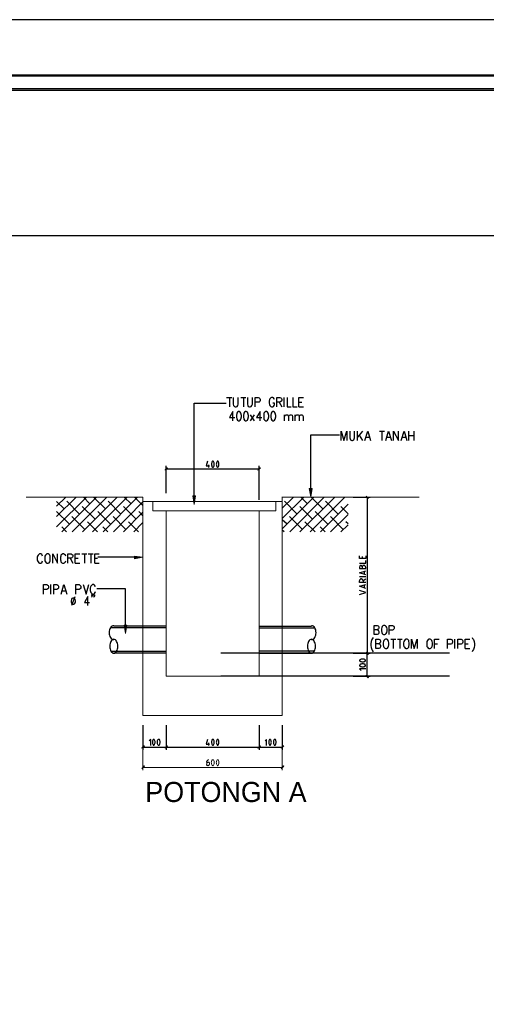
# Model space of a CAD drawing. Header units: millimetres. Extents: x 0 to 420, y 0 to 297.
# Tile 44 of 49: x 152 to 219, y 156 to 297. Entities that reach past the tile are written whole.
import ezdxf

# ---------------------------------------------------------------- set-up
doc = ezdxf.new("R2010")
doc.units = ezdxf.units.MM
for name, color, linetype in [('FILL_000000', 7, 'Continuous'), ('LINE_000000', 7, 'Continuous'), ('TEXT', 7, 'Continuous')]:
    doc.layers.add(name, color=color, linetype=linetype)

msp = doc.modelspace()

# ---------------------------------------------------------------- hatches: boundary and pattern name
at = {"layer": 'FILL_000000'}
h = msp.add_hatch(color=7, dxfattribs=at)
h.dxf.hatch_style = 1
h.paths.add_polyline_path([(412.28, 289.05), (17.65, 288.84), (17.4, 289.05), (412.28, 289.05)])
h = msp.add_hatch(color=7, dxfattribs=at)
h.dxf.hatch_style = 1
h.paths.add_polyline_path([(412.07, 288.84), (412.28, 289.05), (17.65, 288.84), (412.07, 288.84)])
h = msp.add_hatch(color=7, dxfattribs=at)
h.dxf.hatch_style = 1
h.paths.add_polyline_path([(363.18, 287.06), (19.64, 286.81), (19.43, 287.06), (363.18, 287.06)])
h = msp.add_hatch(color=7, dxfattribs=at)
h.dxf.hatch_style = 1
h.paths.add_polyline_path([(363.18, 286.81), (363.18, 287.06), (19.64, 286.81), (363.18, 286.81)])
h = msp.add_hatch(color=7, dxfattribs=at)
h.dxf.hatch_style = 1
h.paths.add_polyline_path([(173.23, 232.79), (173.19, 232.83), (172.89, 232.49), (173.23, 232.79)])
h = msp.add_hatch(color=7, dxfattribs=at)
h.dxf.hatch_style = 1
h.paths.add_polyline_path([(173.19, 232.83), (172.89, 232.49), (172.89, 232.54), (173.19, 232.83)])
h = msp.add_hatch(color=7, dxfattribs=at)
h.dxf.hatch_style = 1
h.paths.add_polyline_path([(186.14, 232.54), (186.18, 232.49), (186.48, 232.83), (186.14, 232.54)])
h = msp.add_hatch(color=7, dxfattribs=at)
h.dxf.hatch_style = 1
h.paths.add_polyline_path([(186.18, 232.49), (186.48, 232.83), (186.52, 232.79), (186.18, 232.49)])
h = msp.add_hatch(color=7, dxfattribs=at)
h.dxf.hatch_style = 1
h.paths.add_polyline_path([(193.93, 229.87), (193.51, 229.87), (193.72, 228.64), (193.93, 229.87)])
h = msp.add_hatch(color=7, dxfattribs=at)
h.dxf.hatch_style = 1
h.paths.add_polyline_path([(177.21, 228.81), (176.83, 228.81), (177.04, 227.58), (177.21, 228.81)])
h = msp.add_hatch(color=7, dxfattribs=at)
h.dxf.hatch_style = 1
h.paths.add_polyline_path([(201.93, 228.43), (201.97, 228.47), (201.63, 228.77), (201.93, 228.43)])
h = msp.add_hatch(color=7, dxfattribs=at)
h.dxf.hatch_style = 1
h.paths.add_polyline_path([(201.97, 228.47), (201.63, 228.77), (201.97, 228.47)])
h = msp.add_hatch(color=7, dxfattribs=at)
h.dxf.hatch_style = 1
h.paths.add_polyline_path([(168.49, 219.79), (168.49, 220.18), (169.71, 220.01), (168.49, 219.79)])
h = msp.add_hatch(color=7, dxfattribs=at)
h.dxf.hatch_style = 1
h.paths.add_polyline_path([(167.01, 210.31), (167.39, 210.31), (167.22, 209.13), (167.01, 210.31)])
h = msp.add_hatch(color=7, dxfattribs=at)
h.dxf.hatch_style = 1
h.paths.add_polyline_path([(201.97, 206.16), (201.63, 206.42), (201.63, 206.46), (201.97, 206.16)])
h = msp.add_hatch(color=7, dxfattribs=at)
h.dxf.hatch_style = 1
h.paths.add_polyline_path([(201.63, 206.46), (201.63, 206.42), (201.97, 206.16), (201.63, 206.46)])
h = msp.add_hatch(color=7, dxfattribs=at)
h.dxf.hatch_style = 1
h.paths.add_polyline_path([(201.93, 206.12), (201.97, 206.16), (201.63, 206.42), (201.93, 206.12)])
h = msp.add_hatch(color=7, dxfattribs=at)
h.dxf.hatch_style = 1
h.paths.add_polyline_path([(201.63, 206.42), (201.97, 206.16), (201.93, 206.12), (201.63, 206.42)])
h = msp.add_hatch(color=7, dxfattribs=at)
h.dxf.hatch_style = 1
h.paths.add_polyline_path([(201.63, 203.16), (201.63, 203.12), (201.97, 202.82), (201.63, 203.16)])
h = msp.add_hatch(color=7, dxfattribs=at)
h.dxf.hatch_style = 1
h.paths.add_polyline_path([(201.63, 203.12), (201.97, 202.82), (201.93, 202.78), (201.63, 203.12)])
h = msp.add_hatch(color=7, dxfattribs=at)
h.dxf.hatch_style = 1
h.paths.add_polyline_path([(169.88, 193.04), (169.59, 192.7), (169.55, 192.74), (169.88, 193.04)])
h = msp.add_hatch(color=7, dxfattribs=at)
h.dxf.hatch_style = 1
h.paths.add_polyline_path([(169.93, 193.04), (169.88, 193.04), (169.59, 192.7), (169.93, 193.04)])
h = msp.add_hatch(color=7, dxfattribs=at)
h.dxf.hatch_style = 1
h.paths.add_polyline_path([(172.89, 192.74), (172.93, 192.7), (173.19, 193.04), (172.89, 192.74)])
h = msp.add_hatch(color=7, dxfattribs=at)
h.dxf.hatch_style = 1
h.paths.add_polyline_path([(173.19, 193.04), (172.93, 192.7), (172.89, 192.74), (173.19, 193.04)])
h = msp.add_hatch(color=7, dxfattribs=at)
h.dxf.hatch_style = 1
h.paths.add_polyline_path([(172.93, 192.7), (173.19, 193.04), (173.23, 193.04), (172.93, 192.7)])
h = msp.add_hatch(color=7, dxfattribs=at)
h.dxf.hatch_style = 1
h.paths.add_polyline_path([(173.23, 193.04), (173.19, 193.04), (172.93, 192.7), (173.23, 193.04)])
h = msp.add_hatch(color=7, dxfattribs=at)
h.dxf.hatch_style = 1
h.paths.add_polyline_path([(186.14, 192.74), (186.18, 192.7), (186.48, 193.04), (186.14, 192.74)])
h = msp.add_hatch(color=7, dxfattribs=at)
h.dxf.hatch_style = 1
h.paths.add_polyline_path([(186.48, 193.04), (186.18, 192.7), (186.14, 192.74), (186.48, 193.04)])
h = msp.add_hatch(color=7, dxfattribs=at)
h.dxf.hatch_style = 1
h.paths.add_polyline_path([(186.18, 192.7), (186.48, 193.04), (186.52, 193.04), (186.18, 192.7)])
h = msp.add_hatch(color=7, dxfattribs=at)
h.dxf.hatch_style = 1
h.paths.add_polyline_path([(186.52, 193.04), (186.48, 193.04), (186.18, 192.7), (186.52, 193.04)])
h = msp.add_hatch(color=7, dxfattribs=at)
h.dxf.hatch_style = 1
h.paths.add_polyline_path([(189.48, 192.74), (189.53, 192.7), (189.82, 193.04), (189.48, 192.74)])
h = msp.add_hatch(color=7, dxfattribs=at)
h.dxf.hatch_style = 1
h.paths.add_polyline_path([(189.53, 192.7), (189.82, 193.04), (189.87, 193.04), (189.53, 192.7)])
h = msp.add_hatch(color=7, dxfattribs=at)
h.dxf.hatch_style = 1
h.paths.add_polyline_path([(169.88, 190.16), (169.59, 189.78), (169.55, 189.82), (169.88, 190.16)])
h = msp.add_hatch(color=7, dxfattribs=at)
h.dxf.hatch_style = 1
h.paths.add_polyline_path([(169.93, 190.12), (169.88, 190.16), (169.59, 189.78), (169.93, 190.12)])
h = msp.add_hatch(color=7, dxfattribs=at)
h.dxf.hatch_style = 1
h.paths.add_polyline_path([(189.48, 189.82), (189.53, 189.78), (189.82, 190.16), (189.48, 189.82)])
h = msp.add_hatch(color=7, dxfattribs=at)
h.dxf.hatch_style = 1
h.paths.add_polyline_path([(189.53, 189.78), (189.82, 190.16), (189.87, 190.12), (189.53, 189.78)])

# ---------------------------------------------------------------- linework, layer by layer
at = {"layer": 'LINE_000000', "lineweight": 25}
for p, q in [((181.69, 242.87), (182.41, 242.87)), ((182.08, 242.87), (182.08, 241.55)), ((183.73, 242.87), (184.45, 242.87)), ((184.11, 242.87), (184.11, 241.55)), ((189.91, 241.55), (189.91, 242.87)), ((189.19, 242.23), (189.57, 241.55)), ((192.02, 242.23), (192.45, 242.23)), ((192.02, 241.55), (192.7, 241.55)), ((185.12, 239.52), (185.67, 240.41)), ((185.67, 239.52), (185.12, 240.41)), ((189.95, 239.52), (189.95, 240.41)), ((191.47, 239.52), (191.47, 240.41)), ((200.41, 236.73), (200.41, 238.04)), ((201.13, 238.04), (200.41, 237.19)), ((200.66, 237.49), (201.13, 236.73)), ((201.63, 237.19), (202.14, 237.19)), ((203.54, 238.04), (204.26, 238.04)), ((203.88, 238.04), (203.88, 236.73)), ((204.6, 237.19), (205.11, 237.19)), ((206.84, 237.19), (207.35, 237.19)), ((207.77, 236.73), (207.77, 238.04)), ((207.77, 237.45), (208.49, 237.45)), ((208.49, 238.04), (208.49, 236.73)), ((173.06, 229.19), (173.06, 233.09)), ((173.06, 232.66), (186.35, 232.66)), ((179.11, 233.26), (179.11, 232.88)), ((186.35, 228.22), (186.35, 233.09)), ((157.35, 227.33), (158.67, 228.6)), ((157.35, 225.85), (160.15, 228.6)), ((157.35, 224.37), (161.63, 228.6)), ((158.12, 223.65), (163.07, 228.6)), ((159.6, 223.65), (164.55, 228.6)), ((161.08, 223.65), (166.03, 228.6)), ((162.14, 227.67), (161.21, 228.6)), ((162.52, 223.65), (167.47, 228.6)), ((164.34, 226.95), (162.64, 228.6)), ((164, 223.65), (168.95, 228.6)), ((168.02, 227.67), (167.05, 228.6)), ((169.67, 227.46), (168.53, 228.6)), ((189.65, 227.03), (191.26, 228.6)), ((189.65, 225.55), (192.74, 228.6)), ((189.65, 224.07), (194.18, 228.6)), ((190.71, 223.65), (195.66, 228.6)), ((192.15, 223.65), (197.15, 228.6)), ((193.25, 227.67), (192.32, 228.6)), ((193.63, 223.65), (198.59, 228.6)), ((195.45, 226.95), (193.76, 228.6)), ((199.77, 228.6), (202.23, 228.6)), ((201.8, 228.6), (201.8, 206.29)), ((158.45, 226.95), (157.35, 228.01)), ((160.66, 226.19), (158.83, 228.05)), ((162.86, 225.47), (161.04, 227.29)), ((166.54, 226.19), (164.72, 228.05)), ((165.48, 223.65), (169.67, 227.88)), ((168.74, 225.47), (166.92, 227.29)), ((191.77, 226.19), (189.95, 228.05)), ((193.97, 225.47), (192.15, 227.29)), ((195.11, 223.65), (199.05, 227.63)), ((197.65, 226.19), (195.83, 228.05)), ((199.05, 226.23), (198.04, 227.29)), ((159.22, 224.75), (157.35, 226.57)), ((161.42, 223.99), (159.55, 225.85)), ((165.06, 224.75), (163.24, 226.57)), ((167.26, 223.99), (165.44, 225.85)), ((166.92, 223.65), (169.67, 226.4)), ((169.67, 225.98), (169.12, 226.57)), ((190.33, 224.75), (189.65, 225.38)), ((192.53, 223.99), (190.67, 225.85)), ((196.17, 224.75), (194.35, 226.57)), ((196.55, 223.65), (199.05, 226.14)), ((198.37, 223.99), (196.55, 225.85)), ((158.79, 223.65), (158.12, 224.37)), ((163.2, 223.65), (161.76, 225.09)), ((164.68, 223.65), (163.96, 224.37)), ((169.08, 223.65), (167.64, 225.09)), ((168.4, 223.65), (169.67, 224.96)), ((194.35, 223.65), (192.87, 225.09)), ((195.79, 223.65), (195.07, 224.37)), ((198.04, 223.65), (199.05, 224.66)), ((199.05, 224.79), (198.76, 225.09)), ((189.91, 223.65), (189.65, 223.9)), ((159.3, 219.88), (159.68, 219.16)), ((160.02, 219.88), (160.44, 219.88)), ((160.99, 220.51), (161.71, 220.51)), ((161.33, 220.51), (161.33, 219.16)), ((161.88, 220.51), (162.6, 220.51)), ((162.26, 220.51), (162.26, 219.16)), ((162.81, 219.88), (163.2, 219.88)), ((168.49, 220.01), (163.28, 220.01)), ((201.08, 220.13), (201.08, 219.84)), ((160.02, 219.16), (160.7, 219.16)), ((162.81, 219.16), (163.45, 219.16)), ((201.08, 218.61), (201.08, 218.4)), ((201.59, 218.4), (201.59, 218.61)), ((201.59, 217.21), (200.7, 217.21)), ((201.34, 218.02), (201.34, 217.59)), ((156.55, 214.76), (156.55, 216.11)), ((201.21, 216.7), (201.59, 216.92)), ((201.21, 216.66), (201.21, 216.41)), ((201.34, 216.03), (201.34, 215.65)), ((158.16, 215.22), (158.67, 215.22)), ((159.98, 214.38), (159.51, 213.11)), ((173.06, 209.93), (165.1, 209.93)), ((173.06, 210.18), (165.57, 210.18)), ((186.35, 210.18), (193.84, 210.18)), ((186.35, 209.93), (194.27, 209.93)), ((205.19, 208.28), (205.91, 208.28)), ((205.53, 208.28), (205.53, 206.97)), ((206.12, 208.28), (206.8, 208.28)), ((206.46, 208.28), (206.46, 206.97)), ((211.41, 207.64), (211.84, 207.64)), ((214.33, 206.97), (214.33, 208.28)), ((215.82, 207.64), (216.24, 207.64)), ((165.18, 206.59), (173.06, 206.59)), ((173.06, 206.29), (165.57, 206.29)), ((213.57, 206.29), (180.85, 206.29)), ((194.23, 206.59), (186.35, 206.59)), ((186.35, 206.29), (193.84, 206.29)), ((199.77, 206.29), (202.23, 206.29)), ((199.77, 206.29), (202.23, 206.29)), ((201.8, 202.99), (201.8, 206.29)), ((215.82, 206.97), (216.49, 206.97)), ((213.57, 202.99), (180.85, 202.99)), ((199.77, 202.99), (202.23, 202.99)), ((169.71, 196), (169.71, 192.49)), ((173.06, 196), (173.06, 192.49)), ((173.06, 196), (173.06, 192.49)), ((186.35, 196), (186.35, 192.49)), ((186.35, 196), (186.35, 192.49)), ((189.65, 196), (189.65, 192.49)), ((179.11, 193.46), (179.11, 193.08)), ((169.71, 192.87), (173.06, 192.87)), ((173.06, 192.87), (186.35, 192.87)), ((186.35, 192.87), (189.65, 192.87))]:
    msp.add_line(p, q, dxfattribs=at)
at = {"layer": 'LINE_000000', "lineweight": 13}
for p, q in [((152.99, 228.6), (169.71, 228.6)), ((189.65, 228.64), (189.65, 197.36)), ((189.65, 228.6), (209.21, 228.6)), ((189.65, 228.01), (169.71, 228.01)), ((173.06, 226.65), (173.06, 202.99)), ((186.35, 226.65), (186.35, 202.99)), ((173.06, 203.96), (173.06, 203.96)), ((173.06, 202.99), (186.35, 202.99)), ((186.35, 203.96), (186.35, 203.96)), ((169.71, 195.58), (169.71, 189.57)), ((189.65, 195.58), (189.65, 189.57)), ((178.86, 190.67), (178.86, 190.37)), ((179.03, 190.67), (178.86, 190.67)), ((179.24, 190.37), (179.24, 190.46)), ((169.71, 189.95), (189.65, 189.95))]:
    msp.add_line(p, q, dxfattribs=at)
at = {"layer": 'LINE_000000', "lineweight": 25}
for points in [[(0.21, 0), (0.21, 296.93), (420.16, 296.93), (420.16, 0), (0.21, 0)], [(52.41, 266.02), (52.41, 36.03), (335.58, 36.03), (335.58, 266.02), (52.41, 266.02)], [(52.41, 266.02), (52.41, 36.03), (335.58, 36.03), (335.58, 266.02), (52.41, 266.02)], [(183.39, 240.88), (183.22, 240.79), (183.13, 240.62), (183.09, 240.28), (183.09, 240.11), (183.13, 239.78), (183.22, 239.61), (183.39, 239.52), (183.47, 239.52), (183.64, 239.61), (183.73, 239.78), (183.81, 240.11), (183.81, 240.28), (183.73, 240.62), (183.64, 240.79), (183.47, 240.88), (183.39, 240.88)], [(184.4, 240.88), (184.23, 240.79), (184.15, 240.62), (184.11, 240.28), (184.11, 240.11), (184.15, 239.78), (184.23, 239.61), (184.4, 239.52), (184.49, 239.52), (184.66, 239.61), (184.74, 239.78), (184.83, 240.11), (184.83, 240.28), (184.74, 240.62), (184.66, 240.79), (184.49, 240.88), (184.4, 240.88)], [(187.28, 240.88), (187.16, 240.79), (187.03, 240.62), (186.99, 240.28), (186.99, 240.11), (187.03, 239.78), (187.16, 239.61), (187.28, 239.52), (187.41, 239.52), (187.54, 239.61), (187.62, 239.78), (187.71, 240.11), (187.71, 240.28), (187.62, 240.62), (187.54, 240.79), (187.41, 240.88), (187.28, 240.88)], [(188.3, 240.88), (188.13, 240.79), (188.04, 240.62), (188, 240.28), (188, 240.11), (188.04, 239.78), (188.13, 239.61), (188.3, 239.52), (188.38, 239.52), (188.55, 239.61), (188.64, 239.78), (188.72, 240.11), (188.72, 240.28), (188.64, 240.62), (188.55, 240.79), (188.38, 240.88), (188.3, 240.88)], [(155.96, 220.51), (155.87, 220.43), (155.79, 220.3), (155.7, 220.18), (155.66, 220.01), (155.66, 219.67), (155.7, 219.5), (155.79, 219.37), (155.87, 219.24), (155.96, 219.16), (156.17, 219.16), (156.29, 219.24), (156.38, 219.37), (156.42, 219.5), (156.46, 219.67), (156.46, 220.01), (156.42, 220.18), (156.38, 220.3), (156.29, 220.43), (156.17, 220.51), (155.96, 220.51)], [(159.68, 214.16), (159.55, 214.12), (159.47, 213.99), (159.43, 213.78), (159.43, 213.66), (159.47, 213.49), (159.55, 213.36), (159.68, 213.32), (159.81, 213.32), (159.94, 213.36), (160.02, 213.49), (160.06, 213.66), (160.06, 213.78), (160.02, 213.99), (159.94, 214.12), (159.81, 214.16), (159.68, 214.16)], [(204.13, 210.27), (204.05, 210.23), (203.92, 210.1), (203.88, 209.97), (203.83, 209.76), (203.83, 209.47), (203.88, 209.25), (203.92, 209.13), (204.05, 209), (204.13, 208.96), (204.34, 208.96), (204.43, 209), (204.51, 209.13), (204.6, 209.25), (204.64, 209.47), (204.64, 209.76), (204.6, 209.97), (204.51, 210.1), (204.43, 210.23), (204.34, 210.27), (204.13, 210.27)], [(165.54, 208.28), (165.43, 208.26), (165.32, 208.2), (165.22, 208.11), (165.14, 207.99), (165.07, 207.84), (165.02, 207.67), (164.98, 207.49), (164.97, 207.29), (164.98, 207.08), (165.02, 206.9), (165.07, 206.73), (165.14, 206.58), (165.22, 206.46), (165.32, 206.37), (165.43, 206.31), (165.54, 206.29), (165.66, 206.31), (165.77, 206.37), (165.86, 206.46), (165.95, 206.58), (166.02, 206.73), (166.07, 206.9), (166.1, 207.08), (166.12, 207.29), (166.1, 207.49), (166.07, 207.67), (166.02, 207.84), (165.95, 207.99), (165.86, 208.11), (165.77, 208.2), (165.66, 208.26), (165.54, 208.28)], [(193.82, 208.28), (193.71, 208.26), (193.6, 208.2), (193.5, 208.11), (193.42, 207.99), (193.35, 207.84), (193.3, 207.67), (193.26, 207.49), (193.25, 207.29), (193.26, 207.08), (193.3, 206.9), (193.35, 206.73), (193.42, 206.58), (193.5, 206.46), (193.6, 206.37), (193.71, 206.31), (193.82, 206.29), (193.94, 206.31), (194.05, 206.37), (194.14, 206.46), (194.23, 206.58), (194.3, 206.73), (194.35, 206.9), (194.38, 207.08), (194.39, 207.29), (194.38, 207.49), (194.35, 207.67), (194.3, 207.84), (194.23, 207.99), (194.14, 208.11), (194.05, 208.2), (193.94, 208.26), (193.82, 208.28)], [(204.39, 208.28), (204.3, 208.24), (204.17, 208.11), (204.13, 207.98), (204.09, 207.77), (204.09, 207.48), (204.13, 207.26), (204.17, 207.14), (204.3, 207.01), (204.39, 206.97), (204.6, 206.97), (204.68, 207.01), (204.81, 207.14), (204.85, 207.26), (204.89, 207.48), (204.89, 207.77), (204.85, 207.98), (204.81, 208.11), (204.68, 208.24), (204.6, 208.28), (204.39, 208.28)], [(207.31, 208.28), (207.22, 208.24), (207.14, 208.11), (207.05, 207.98), (207.01, 207.77), (207.01, 207.48), (207.05, 207.26), (207.14, 207.14), (207.22, 207.01), (207.31, 206.97), (207.52, 206.97), (207.6, 207.01), (207.73, 207.14), (207.77, 207.26), (207.81, 207.48), (207.81, 207.77), (207.77, 207.98), (207.73, 208.11), (207.6, 208.24), (207.52, 208.28), (207.31, 208.28)], [(210.61, 208.28), (210.52, 208.24), (210.4, 208.11), (210.35, 207.98), (210.31, 207.77), (210.31, 207.48), (210.35, 207.26), (210.4, 207.14), (210.52, 207.01), (210.61, 206.97), (210.82, 206.97), (210.9, 207.01), (211.03, 207.14), (211.07, 207.26), (211.12, 207.48), (211.12, 207.77), (211.07, 207.98), (211.03, 208.11), (210.9, 208.24), (210.82, 208.28), (210.61, 208.28)]]:
    msp.add_lwpolyline(points, close=True, dxfattribs=at)
at = {"layer": 'LINE_000000', "lineweight": 0}
for points in [[(412.28, 289.05), (17.65, 288.84), (17.4, 289.05), (412.28, 289.05)], [(412.07, 288.84), (412.28, 289.05), (17.65, 288.84), (412.07, 288.84)], [(363.18, 287.06), (19.64, 286.81), (19.43, 287.06), (363.18, 287.06)], [(363.18, 286.81), (363.18, 287.06), (19.64, 286.81), (363.18, 286.81)], [(173.23, 232.79), (173.19, 232.83), (172.89, 232.49), (173.23, 232.79)], [(173.19, 232.83), (172.89, 232.49), (172.89, 232.54), (173.19, 232.83)], [(186.14, 232.54), (186.18, 232.49), (186.48, 232.83), (186.14, 232.54)], [(186.18, 232.49), (186.48, 232.83), (186.52, 232.79), (186.18, 232.49)], [(193.93, 229.87), (193.51, 229.87), (193.72, 228.64), (193.93, 229.87)], [(177.21, 228.81), (176.83, 228.81), (177.04, 227.58), (177.21, 228.81)], [(201.93, 228.43), (201.97, 228.47), (201.63, 228.77), (201.93, 228.43)], [(201.97, 228.47), (201.63, 228.77), (201.97, 228.47)], [(168.49, 219.79), (168.49, 220.18), (169.71, 220.01), (168.49, 219.79)], [(167.01, 210.31), (167.39, 210.31), (167.22, 209.13), (167.01, 210.31)], [(201.97, 206.16), (201.63, 206.42), (201.63, 206.46), (201.97, 206.16)], [(201.63, 206.46), (201.63, 206.42), (201.97, 206.16), (201.63, 206.46)], [(201.93, 206.12), (201.97, 206.16), (201.63, 206.42), (201.93, 206.12)], [(201.63, 206.42), (201.97, 206.16), (201.93, 206.12), (201.63, 206.42)], [(201.63, 203.16), (201.63, 203.12), (201.97, 202.82), (201.63, 203.16)], [(201.63, 203.12), (201.97, 202.82), (201.93, 202.78), (201.63, 203.12)], [(169.88, 193.04), (169.59, 192.7), (169.55, 192.74), (169.88, 193.04)], [(169.93, 193.04), (169.88, 193.04), (169.59, 192.7), (169.93, 193.04)], [(172.89, 192.74), (172.93, 192.7), (173.19, 193.04), (172.89, 192.74)], [(173.19, 193.04), (172.93, 192.7), (172.89, 192.74), (173.19, 193.04)], [(172.93, 192.7), (173.19, 193.04), (173.23, 193.04), (172.93, 192.7)], [(173.23, 193.04), (173.19, 193.04), (172.93, 192.7), (173.23, 193.04)], [(186.14, 192.74), (186.18, 192.7), (186.48, 193.04), (186.14, 192.74)], [(186.48, 193.04), (186.18, 192.7), (186.14, 192.74), (186.48, 193.04)], [(186.18, 192.7), (186.48, 193.04), (186.52, 193.04), (186.18, 192.7)], [(186.52, 193.04), (186.48, 193.04), (186.18, 192.7), (186.52, 193.04)], [(189.48, 192.74), (189.53, 192.7), (189.82, 193.04), (189.48, 192.74)], [(189.53, 192.7), (189.82, 193.04), (189.87, 193.04), (189.53, 192.7)], [(169.88, 190.16), (169.59, 189.78), (169.55, 189.82), (169.88, 190.16)], [(169.93, 190.12), (169.88, 190.16), (169.59, 189.78), (169.93, 190.12)], [(189.48, 189.82), (189.53, 189.78), (189.82, 190.16), (189.48, 189.82)], [(189.53, 189.78), (189.82, 190.16), (189.87, 190.12), (189.53, 189.78)]]:
    msp.add_lwpolyline(points, close=True, dxfattribs=at)
at = {"layer": 'LINE_000000', "lineweight": 25}
for points in [[(182.63, 242.87), (182.63, 241.93), (182.67, 241.72), (182.8, 241.6), (182.92, 241.55), (183.05, 241.55), (183.18, 241.6), (183.3, 241.72), (183.35, 241.93), (183.35, 242.87)], [(184.66, 242.87), (184.66, 241.93), (184.7, 241.72), (184.78, 241.6), (184.95, 241.55), (185.04, 241.55), (185.21, 241.6), (185.29, 241.72), (185.38, 241.93), (185.38, 242.87)], [(185.76, 241.55), (185.76, 242.87), (186.22, 242.87), (186.35, 242.82), (186.44, 242.74), (186.48, 242.61), (186.48, 242.44), (186.44, 242.32), (186.35, 242.23), (186.22, 242.19), (185.76, 242.19)], [(188.55, 242.57), (188.51, 242.7), (188.38, 242.82), (188.3, 242.87), (188.09, 242.87), (188, 242.82), (187.88, 242.7), (187.83, 242.57), (187.79, 242.36), (187.79, 242.06), (187.83, 241.85), (187.88, 241.72), (188, 241.6), (188.09, 241.55), (188.3, 241.55), (188.38, 241.6), (188.51, 241.72), (188.55, 241.85), (188.55, 242.06), (188.3, 242.06)], [(188.85, 241.55), (188.85, 242.87), (189.31, 242.87), (189.44, 242.82), (189.53, 242.74), (189.57, 242.61), (189.57, 242.49), (189.53, 242.36), (189.44, 242.32), (189.31, 242.23), (188.85, 242.23)], [(190.33, 242.87), (190.33, 241.55), (190.92, 241.55)], [(191.18, 242.87), (191.18, 241.55), (191.77, 241.55)], [(192.02, 241.55), (192.02, 242.87), (192.7, 242.87)], [(177.04, 228.81), (177.04, 242.06), (181.61, 242.06)], [(182.58, 239.52), (182.58, 240.88), (182.08, 239.99), (182.84, 239.99)], [(186.48, 239.52), (186.48, 240.88), (185.97, 239.99), (186.73, 239.99)], [(189.95, 240.16), (190.12, 240.37), (190.2, 240.41), (190.37, 240.41), (190.46, 240.37), (190.54, 240.16), (190.54, 239.52)], [(190.54, 240.16), (190.67, 240.37), (190.8, 240.41), (190.92, 240.41), (191.05, 240.37), (191.09, 240.16), (191.09, 239.52)], [(191.47, 240.16), (191.64, 240.37), (191.73, 240.41), (191.9, 240.41), (191.98, 240.37), (192.07, 240.16), (192.07, 239.52)], [(192.07, 240.16), (192.19, 240.37), (192.28, 240.41), (192.45, 240.41), (192.53, 240.37), (192.62, 240.16), (192.62, 239.52)], [(193.72, 229.87), (193.72, 237.53), (197.82, 237.53)], [(198.08, 236.73), (198.08, 238.04), (198.46, 236.73), (198.88, 238.04), (198.88, 236.73)], [(199.31, 238.04), (199.31, 237.11), (199.35, 236.94), (199.43, 236.81), (199.6, 236.73), (199.69, 236.73), (199.86, 236.81), (199.94, 236.94), (199.98, 237.11), (199.98, 238.04)], [(201.46, 236.73), (201.89, 238.04), (202.27, 236.73)], [(204.47, 236.73), (204.85, 238.04), (205.27, 236.73)], [(205.57, 236.73), (205.57, 238.04), (206.29, 236.73), (206.29, 238.04)], [(206.67, 236.73), (207.09, 238.04), (207.48, 236.73)], [(178.94, 233.76), (178.77, 233.09), (179.24, 233.09)], [(179.63, 233.71), (179.59, 233.62), (179.56, 233.52), (179.54, 233.42), (179.54, 233.32), (179.54, 233.22), (179.56, 233.12), (179.59, 233.02), (179.63, 232.93)], [(179.81, 233.72), (179.8, 233.73), (179.79, 233.74), (179.78, 233.75), (179.77, 233.75), (179.76, 233.76), (179.75, 233.76), (179.74, 233.76), (179.73, 233.76), (179.71, 233.76), (179.7, 233.76), (179.69, 233.76), (179.68, 233.75), (179.67, 233.75), (179.66, 233.74), (179.65, 233.73), (179.64, 233.72)], [(179.64, 232.96), (179.65, 232.95), (179.66, 232.94), (179.67, 232.94), (179.68, 232.93), (179.69, 232.92), (179.7, 232.92), (179.71, 232.92), (179.73, 232.92), (179.74, 232.92), (179.75, 232.92), (179.76, 232.92), (179.77, 232.93), (179.78, 232.94), (179.79, 232.94), (179.8, 232.95), (179.81, 232.96)], [(179.82, 232.93), (179.86, 233.02), (179.89, 233.12), (179.91, 233.22), (179.92, 233.32), (179.91, 233.42), (179.89, 233.52), (179.86, 233.62), (179.82, 233.71)], [(180.31, 233.71), (180.27, 233.62), (180.24, 233.52), (180.22, 233.42), (180.21, 233.32), (180.22, 233.22), (180.24, 233.12), (180.27, 233.02), (180.31, 232.93)], [(180.49, 233.72), (180.48, 233.73), (180.47, 233.74), (180.46, 233.75), (180.45, 233.75), (180.44, 233.76), (180.43, 233.76), (180.42, 233.76), (180.4, 233.76), (180.39, 233.76), (180.38, 233.76), (180.37, 233.76), (180.36, 233.75), (180.35, 233.75), (180.34, 233.74), (180.33, 233.73), (180.32, 233.72)], [(180.32, 232.96), (180.33, 232.95), (180.34, 232.94), (180.35, 232.94), (180.36, 232.93), (180.37, 232.92), (180.38, 232.92), (180.39, 232.92), (180.4, 232.92), (180.42, 232.92), (180.43, 232.92), (180.44, 232.92), (180.45, 232.93), (180.46, 232.94), (180.47, 232.94), (180.48, 232.95), (180.49, 232.96)], [(180.5, 232.93), (180.54, 233.02), (180.57, 233.12), (180.59, 233.22), (180.59, 233.32), (180.59, 233.42), (180.57, 233.52), (180.54, 233.62), (180.5, 233.71)], [(155.36, 220.18), (155.32, 220.3), (155.24, 220.43), (155.11, 220.51), (154.9, 220.51), (154.81, 220.43), (154.73, 220.3), (154.64, 220.18), (154.6, 220.01), (154.6, 219.67), (154.64, 219.5), (154.73, 219.37), (154.81, 219.24), (154.9, 219.16), (155.11, 219.16), (155.24, 219.24), (155.32, 219.37), (155.36, 219.5)], [(156.8, 219.16), (156.8, 220.51), (157.48, 219.16), (157.48, 220.51)], [(158.67, 220.18), (158.62, 220.3), (158.5, 220.43), (158.41, 220.51), (158.2, 220.51), (158.12, 220.43), (157.99, 220.3), (157.95, 220.18), (157.9, 220.01), (157.9, 219.67), (157.95, 219.5), (157.99, 219.37), (158.12, 219.24), (158.2, 219.16), (158.41, 219.16), (158.5, 219.24), (158.62, 219.37), (158.67, 219.5)], [(158.96, 219.16), (158.96, 220.51), (159.43, 220.51), (159.55, 220.43), (159.64, 220.39), (159.68, 220.26), (159.68, 220.13), (159.64, 220.01), (159.55, 219.92), (159.43, 219.88), (158.96, 219.88)], [(160.02, 219.16), (160.02, 220.51), (160.7, 220.51)], [(162.81, 219.16), (162.81, 220.51), (163.45, 220.51)], [(201.59, 220.22), (201.59, 219.84), (200.7, 219.84), (200.7, 220.22)], [(200.7, 219.16), (201.59, 219.16), (201.59, 219.54)], [(201.08, 218.63), (201.08, 218.67), (201.07, 218.7), (201.05, 218.74), (201.03, 218.77), (201, 218.79), (200.97, 218.81), (200.93, 218.82), (200.89, 218.82), (200.85, 218.82), (200.82, 218.81), (200.79, 218.79), (200.76, 218.77), (200.73, 218.74), (200.72, 218.7), (200.71, 218.67), (200.7, 218.63)], [(200.7, 218.61), (200.7, 218.4), (201.59, 218.4)], [(201.55, 218.63), (201.54, 218.68), (201.53, 218.72), (201.51, 218.76), (201.48, 218.8), (201.45, 218.82), (201.41, 218.85), (201.36, 218.86), (201.32, 218.86), (201.27, 218.86), (201.23, 218.85), (201.19, 218.82), (201.15, 218.8), (201.12, 218.76), (201.1, 218.72), (201.09, 218.68), (201.08, 218.63)], [(201.59, 217.51), (200.7, 217.8), (201.59, 218.1)], [(155.49, 214.76), (155.49, 216.11), (155.96, 216.11), (156.08, 216.03), (156.17, 215.98), (156.21, 215.86), (156.21, 215.65), (156.17, 215.52), (156.08, 215.48), (155.96, 215.39), (155.49, 215.39)], [(156.97, 214.76), (156.97, 216.11), (157.4, 216.11), (157.56, 216.03), (157.61, 215.98), (157.65, 215.86), (157.65, 215.65), (157.61, 215.52), (157.56, 215.48), (157.4, 215.39), (156.97, 215.39)], [(158.03, 214.76), (158.41, 216.11), (158.83, 214.76)], [(160.1, 214.76), (160.1, 216.11), (160.57, 216.11), (160.7, 216.03), (160.74, 215.98), (160.82, 215.86), (160.82, 215.65), (160.74, 215.52), (160.7, 215.48), (160.57, 215.39), (160.1, 215.39)], [(161.16, 216.11), (161.59, 214.76), (161.97, 216.11)], [(162.94, 215.77), (162.9, 215.9), (162.77, 216.03), (162.69, 216.11), (162.48, 216.11), (162.39, 216.03), (162.26, 215.9), (162.22, 215.77), (162.18, 215.6), (162.18, 215.27), (162.22, 215.1), (162.26, 214.97), (162.39, 214.84), (162.48, 214.76), (162.69, 214.76), (162.77, 214.84), (162.9, 214.97), (162.94, 215.1)], [(201.17, 216.68), (201.16, 216.73), (201.15, 216.77), (201.13, 216.81), (201.1, 216.85), (201.07, 216.88), (201.03, 216.9), (200.98, 216.91), (200.94, 216.92), (200.89, 216.91), (200.84, 216.9), (200.8, 216.88), (200.77, 216.85), (200.74, 216.81), (200.72, 216.77), (200.71, 216.73), (200.7, 216.68)], [(201.59, 216.41), (200.7, 216.41), (200.7, 216.66)], [(201.59, 215.56), (200.7, 215.86), (201.59, 216.11)], [(161.84, 213.11), (161.84, 214.42), (161.33, 213.53), (162.09, 213.53)], [(162.43, 214.63), (162.39, 214.67), (162.35, 214.63), (162.39, 214.55), (162.43, 214.63), (162.43, 214.5), (162.39, 214.38), (162.35, 214.29)], [(162.77, 214.63), (162.69, 214.67), (162.64, 214.63), (162.69, 214.55), (162.77, 214.63), (162.77, 214.5), (162.69, 214.38), (162.64, 214.29)], [(167.22, 210.31), (167.22, 215.52), (163.11, 215.52)], [(200.7, 214.67), (201.59, 214.97), (200.7, 215.27)], [(165.54, 210.23), (165.41, 210.21), (165.29, 210.15), (165.18, 210.06), (165.08, 209.94), (165, 209.79), (164.94, 209.62), (164.9, 209.43), (164.89, 209.23), (164.9, 209.03), (164.94, 208.85), (165, 208.68), (165.08, 208.53), (165.18, 208.41), (165.29, 208.32), (165.41, 208.26), (165.54, 208.24)], [(193.82, 208.24), (193.96, 208.26), (194.08, 208.32), (194.19, 208.41), (194.29, 208.53), (194.37, 208.68), (194.43, 208.85), (194.47, 209.03), (194.48, 209.23), (194.47, 209.43), (194.43, 209.62), (194.37, 209.79), (194.29, 209.94), (194.19, 210.06), (194.08, 210.15), (193.96, 210.21), (193.82, 210.23)], [(203.2, 209.63), (203.37, 209.59), (203.41, 209.51), (203.45, 209.38), (203.45, 209.21), (203.41, 209.08), (203.37, 209), (203.2, 208.96), (202.78, 208.96), (202.78, 210.27), (203.2, 210.27), (203.37, 210.23), (203.41, 210.14), (203.45, 210.02), (203.45, 209.89), (203.41, 209.76), (203.37, 209.72), (203.2, 209.63), (202.78, 209.63)], [(204.94, 208.96), (204.94, 210.27), (205.4, 210.27), (205.53, 210.23), (205.61, 210.14), (205.66, 210.02), (205.66, 209.85), (205.61, 209.72), (205.53, 209.63), (205.4, 209.59), (204.94, 209.59)], [(202.65, 208.53), (202.57, 208.41), (202.48, 208.24), (202.35, 207.98), (202.31, 207.64), (202.31, 207.39), (202.35, 207.09), (202.48, 206.84), (202.57, 206.63), (202.65, 206.5)], [(216.79, 208.53), (216.87, 208.41), (217, 208.24), (217.09, 207.98), (217.13, 207.64), (217.13, 207.39), (217.09, 207.09), (217, 206.84), (216.87, 206.63), (216.79, 206.5)], [(203.45, 207.64), (203.62, 207.6), (203.67, 207.52), (203.71, 207.39), (203.71, 207.22), (203.67, 207.09), (203.62, 207.01), (203.45, 206.97), (203.03, 206.97), (203.03, 208.28), (203.45, 208.28), (203.62, 208.24), (203.67, 208.15), (203.71, 208.03), (203.71, 207.9), (203.67, 207.77), (203.62, 207.73), (203.45, 207.64), (203.03, 207.64)], [(208.11, 206.97), (208.11, 208.28), (208.53, 206.97), (208.96, 208.28), (208.96, 206.97)], [(211.41, 206.97), (211.41, 208.28), (212.09, 208.28)], [(213.28, 206.97), (213.28, 208.28), (213.74, 208.28), (213.91, 208.24), (213.95, 208.15), (213.99, 208.03), (213.99, 207.86), (213.95, 207.73), (213.91, 207.64), (213.74, 207.6), (213.28, 207.6)], [(214.76, 206.97), (214.76, 208.28), (215.22, 208.28), (215.35, 208.24), (215.43, 208.15), (215.48, 208.03), (215.48, 207.86), (215.43, 207.73), (215.35, 207.64), (215.22, 207.6), (214.76, 207.6)], [(215.82, 206.97), (215.82, 208.28), (216.49, 208.28)], [(200.75, 205.34), (200.74, 205.33), (200.73, 205.32), (200.72, 205.31), (200.71, 205.3), (200.71, 205.29), (200.71, 205.28), (200.7, 205.27), (200.7, 205.25), (200.7, 205.24), (200.71, 205.23), (200.71, 205.22), (200.71, 205.21), (200.72, 205.19), (200.73, 205.19), (200.74, 205.18), (200.75, 205.17)], [(200.75, 204.62), (200.74, 204.61), (200.73, 204.6), (200.72, 204.59), (200.71, 204.58), (200.71, 204.57), (200.71, 204.56), (200.7, 204.55), (200.7, 204.53), (200.7, 204.52), (200.71, 204.51), (200.71, 204.5), (200.71, 204.49), (200.72, 204.48), (200.73, 204.47), (200.74, 204.46), (200.75, 204.45)], [(201.54, 205.35), (201.44, 205.39), (201.35, 205.42), (201.25, 205.44), (201.15, 205.44), (201.05, 205.44), (200.95, 205.42), (200.85, 205.39), (200.76, 205.35)], [(200.76, 205.16), (200.85, 205.12), (200.95, 205.09), (201.05, 205.07), (201.15, 205.06), (201.25, 205.07), (201.35, 205.09), (201.44, 205.12), (201.54, 205.16)], [(201.54, 204.67), (201.44, 204.71), (201.35, 204.74), (201.25, 204.76), (201.15, 204.77), (201.05, 204.76), (200.95, 204.74), (200.85, 204.71), (200.76, 204.67)], [(200.76, 204.44), (200.85, 204.4), (200.95, 204.37), (201.05, 204.35), (201.15, 204.34), (201.25, 204.35), (201.35, 204.37), (201.44, 204.4), (201.54, 204.44)], [(201.51, 205.17), (201.52, 205.18), (201.52, 205.19), (201.53, 205.19), (201.54, 205.21), (201.54, 205.22), (201.55, 205.23), (201.55, 205.24), (201.55, 205.25), (201.55, 205.27), (201.55, 205.28), (201.54, 205.29), (201.54, 205.3), (201.53, 205.31), (201.52, 205.32), (201.52, 205.33), (201.51, 205.34)], [(201.51, 204.45), (201.52, 204.46), (201.52, 204.47), (201.53, 204.48), (201.54, 204.49), (201.54, 204.5), (201.55, 204.51), (201.55, 204.52), (201.55, 204.53), (201.55, 204.55), (201.55, 204.56), (201.54, 204.57), (201.54, 204.58), (201.53, 204.59), (201.52, 204.6), (201.52, 204.61), (201.51, 204.62)], [(201.59, 204.05), (200.7, 204.05), (200.91, 203.83)], [(170.82, 193.08), (170.82, 193.97), (170.6, 193.76)], [(171.17, 193.96), (171.12, 193.87), (171.09, 193.77), (171.08, 193.67), (171.07, 193.57), (171.08, 193.47), (171.09, 193.37), (171.12, 193.27), (171.17, 193.18)], [(171.34, 193.93), (171.34, 193.94), (171.33, 193.95), (171.32, 193.95), (171.31, 193.96), (171.3, 193.96), (171.28, 193.97), (171.27, 193.97), (171.26, 193.97), (171.25, 193.97), (171.23, 193.97), (171.22, 193.96), (171.21, 193.96), (171.2, 193.95), (171.19, 193.95), (171.18, 193.94), (171.17, 193.93)], [(171.17, 193.17), (171.18, 193.16), (171.19, 193.15), (171.2, 193.14), (171.21, 193.14), (171.22, 193.13), (171.23, 193.13), (171.25, 193.13), (171.26, 193.12), (171.27, 193.13), (171.28, 193.13), (171.3, 193.13), (171.31, 193.14), (171.32, 193.14), (171.33, 193.15), (171.34, 193.16), (171.34, 193.17)], [(171.35, 193.18), (171.39, 193.27), (171.43, 193.37), (171.44, 193.47), (171.45, 193.57), (171.44, 193.67), (171.43, 193.77), (171.39, 193.87), (171.35, 193.96)], [(171.84, 193.96), (171.8, 193.87), (171.77, 193.77), (171.75, 193.67), (171.75, 193.57), (171.75, 193.47), (171.77, 193.37), (171.8, 193.27), (171.84, 193.18)], [(172.06, 193.93), (172.06, 193.94), (172.05, 193.95), (172.04, 193.95), (172.03, 193.96), (172.02, 193.96), (172, 193.97), (171.99, 193.97), (171.98, 193.97), (171.97, 193.97), (171.95, 193.97), (171.94, 193.96), (171.93, 193.96), (171.92, 193.95), (171.91, 193.95), (171.9, 193.94), (171.89, 193.93)], [(171.89, 193.17), (171.9, 193.16), (171.91, 193.15), (171.92, 193.14), (171.93, 193.14), (171.94, 193.13), (171.95, 193.13), (171.97, 193.13), (171.98, 193.12), (171.99, 193.13), (172, 193.13), (172.02, 193.13), (172.03, 193.14), (172.04, 193.14), (172.05, 193.15), (172.06, 193.16), (172.06, 193.17)], [(172.07, 193.18), (172.11, 193.27), (172.15, 193.37), (172.16, 193.47), (172.17, 193.57), (172.16, 193.67), (172.15, 193.77), (172.11, 193.87), (172.07, 193.96)], [(178.94, 193.97), (178.77, 193.29), (179.24, 193.29)], [(179.63, 193.96), (179.59, 193.87), (179.56, 193.77), (179.54, 193.67), (179.54, 193.57), (179.54, 193.47), (179.56, 193.37), (179.59, 193.27), (179.63, 193.18)], [(179.81, 193.93), (179.8, 193.94), (179.79, 193.95), (179.78, 193.95), (179.77, 193.96), (179.76, 193.96), (179.75, 193.97), (179.74, 193.97), (179.73, 193.97), (179.71, 193.97), (179.7, 193.97), (179.69, 193.96), (179.68, 193.96), (179.67, 193.95), (179.66, 193.95), (179.65, 193.94), (179.64, 193.93)], [(179.64, 193.17), (179.65, 193.16), (179.66, 193.15), (179.67, 193.14), (179.68, 193.14), (179.69, 193.13), (179.7, 193.13), (179.71, 193.13), (179.73, 193.12), (179.74, 193.13), (179.75, 193.13), (179.76, 193.13), (179.77, 193.14), (179.78, 193.14), (179.79, 193.15), (179.8, 193.16), (179.81, 193.17)], [(179.82, 193.18), (179.86, 193.27), (179.89, 193.37), (179.91, 193.47), (179.92, 193.57), (179.91, 193.67), (179.89, 193.77), (179.86, 193.87), (179.82, 193.96)], [(180.31, 193.96), (180.27, 193.87), (180.24, 193.77), (180.22, 193.67), (180.21, 193.57), (180.22, 193.47), (180.24, 193.37), (180.27, 193.27), (180.31, 193.18)], [(180.49, 193.93), (180.48, 193.94), (180.47, 193.95), (180.46, 193.95), (180.45, 193.96), (180.44, 193.96), (180.43, 193.97), (180.42, 193.97), (180.4, 193.97), (180.39, 193.97), (180.38, 193.97), (180.37, 193.96), (180.36, 193.96), (180.35, 193.95), (180.34, 193.95), (180.33, 193.94), (180.32, 193.93)], [(180.32, 193.17), (180.33, 193.16), (180.34, 193.15), (180.35, 193.14), (180.36, 193.14), (180.37, 193.13), (180.38, 193.13), (180.39, 193.13), (180.4, 193.12), (180.42, 193.13), (180.43, 193.13), (180.44, 193.13), (180.45, 193.14), (180.46, 193.14), (180.47, 193.15), (180.48, 193.16), (180.49, 193.17)], [(180.5, 193.18), (180.54, 193.27), (180.57, 193.37), (180.59, 193.47), (180.59, 193.57), (180.59, 193.67), (180.57, 193.77), (180.54, 193.87), (180.5, 193.96)], [(187.41, 193.08), (187.41, 193.97), (187.2, 193.76)], [(187.8, 193.96), (187.76, 193.87), (187.73, 193.77), (187.71, 193.67), (187.71, 193.57), (187.71, 193.47), (187.73, 193.37), (187.76, 193.27), (187.8, 193.18)], [(187.98, 193.93), (187.97, 193.94), (187.96, 193.95), (187.95, 193.95), (187.94, 193.96), (187.93, 193.96), (187.92, 193.97), (187.91, 193.97), (187.9, 193.97), (187.88, 193.97), (187.87, 193.97), (187.86, 193.96), (187.85, 193.96), (187.84, 193.95), (187.83, 193.95), (187.82, 193.94), (187.81, 193.93)], [(187.81, 193.17), (187.82, 193.16), (187.83, 193.15), (187.84, 193.14), (187.85, 193.14), (187.86, 193.13), (187.87, 193.13), (187.88, 193.13), (187.9, 193.12), (187.91, 193.13), (187.92, 193.13), (187.93, 193.13), (187.94, 193.14), (187.95, 193.14), (187.96, 193.15), (187.97, 193.16), (187.98, 193.17)], [(187.99, 193.18), (188.03, 193.27), (188.06, 193.37), (188.08, 193.47), (188.09, 193.57), (188.08, 193.67), (188.06, 193.77), (188.03, 193.87), (187.99, 193.96)], [(188.48, 193.96), (188.44, 193.87), (188.41, 193.77), (188.39, 193.67), (188.38, 193.57), (188.39, 193.47), (188.41, 193.37), (188.44, 193.27), (188.48, 193.18)], [(188.66, 193.93), (188.65, 193.94), (188.64, 193.95), (188.63, 193.95), (188.62, 193.96), (188.61, 193.96), (188.6, 193.97), (188.59, 193.97), (188.57, 193.97), (188.56, 193.97), (188.55, 193.97), (188.54, 193.96), (188.53, 193.96), (188.52, 193.95), (188.51, 193.95), (188.5, 193.94), (188.49, 193.93)], [(188.49, 193.17), (188.5, 193.16), (188.51, 193.15), (188.52, 193.14), (188.53, 193.14), (188.54, 193.13), (188.55, 193.13), (188.56, 193.13), (188.57, 193.12), (188.59, 193.13), (188.6, 193.13), (188.61, 193.13), (188.62, 193.14), (188.63, 193.14), (188.64, 193.15), (188.65, 193.16), (188.66, 193.17)], [(188.67, 193.18), (188.71, 193.27), (188.74, 193.37), (188.76, 193.47), (188.76, 193.57), (188.76, 193.67), (188.74, 193.77), (188.71, 193.87), (188.67, 193.96)]]:
    msp.add_lwpolyline(points, dxfattribs=at)
at = {"layer": 'LINE_000000', "lineweight": 13}
for points in [[(189.65, 197.36), (169.71, 197.36), (169.71, 228.6)], [(179.11, 191.07), (179.05, 191.04), (179, 191), (178.95, 190.96), (178.9, 190.91), (178.87, 190.86), (178.84, 190.8), (178.83, 190.74), (178.82, 190.68)], [(178.82, 190.39), (178.82, 190.36), (178.83, 190.32), (178.85, 190.29), (178.87, 190.26), (178.9, 190.24), (178.93, 190.22), (178.97, 190.21), (179.01, 190.2), (179.04, 190.21), (179.08, 190.22), (179.11, 190.24), (179.14, 190.26), (179.16, 190.29), (179.18, 190.32), (179.19, 190.36), (179.2, 190.39)], [(179.24, 190.5), (179.24, 190.52), (179.24, 190.54), (179.24, 190.56), (179.23, 190.58), (179.22, 190.6), (179.21, 190.62), (179.2, 190.64), (179.18, 190.66), (179.17, 190.67), (179.15, 190.68), (179.13, 190.69), (179.11, 190.7), (179.09, 190.71), (179.07, 190.71), (179.05, 190.71), (179.02, 190.71)], [(179.59, 191.04), (179.55, 190.95), (179.52, 190.85), (179.5, 190.75), (179.49, 190.65), (179.5, 190.55), (179.52, 190.45), (179.55, 190.35), (179.59, 190.26)], [(179.81, 191.01), (179.8, 191.02), (179.79, 191.03), (179.78, 191.03), (179.77, 191.04), (179.76, 191.04), (179.75, 191.05), (179.74, 191.05), (179.73, 191.05), (179.71, 191.05), (179.7, 191.05), (179.69, 191.04), (179.68, 191.04), (179.67, 191.03), (179.66, 191.03), (179.65, 191.02), (179.64, 191.01)], [(179.64, 190.25), (179.65, 190.24), (179.66, 190.23), (179.67, 190.22), (179.68, 190.21), (179.69, 190.21), (179.7, 190.21), (179.71, 190.2), (179.73, 190.2), (179.74, 190.2), (179.75, 190.21), (179.76, 190.21), (179.77, 190.21), (179.78, 190.22), (179.79, 190.23), (179.8, 190.24), (179.81, 190.25)], [(179.82, 190.26), (179.86, 190.35), (179.89, 190.45), (179.91, 190.55), (179.92, 190.65), (179.91, 190.75), (179.89, 190.85), (179.86, 190.95), (179.82, 191.04)], [(180.31, 191.04), (180.27, 190.95), (180.24, 190.85), (180.22, 190.75), (180.21, 190.65), (180.22, 190.55), (180.24, 190.45), (180.27, 190.35), (180.31, 190.26)], [(180.49, 191.01), (180.48, 191.02), (180.47, 191.03), (180.46, 191.03), (180.45, 191.04), (180.44, 191.04), (180.43, 191.05), (180.42, 191.05), (180.4, 191.05), (180.39, 191.05), (180.38, 191.05), (180.37, 191.04), (180.36, 191.04), (180.35, 191.03), (180.34, 191.03), (180.33, 191.02), (180.32, 191.01)], [(180.32, 190.25), (180.33, 190.24), (180.34, 190.23), (180.35, 190.22), (180.36, 190.21), (180.37, 190.21), (180.38, 190.21), (180.39, 190.2), (180.4, 190.2), (180.42, 190.2), (180.43, 190.21), (180.44, 190.21), (180.45, 190.21), (180.46, 190.22), (180.47, 190.23), (180.48, 190.24), (180.49, 190.25)], [(180.5, 190.26), (180.54, 190.35), (180.57, 190.45), (180.59, 190.55), (180.59, 190.65), (180.59, 190.75), (180.57, 190.85), (180.54, 190.95), (180.5, 191.04)]]:
    msp.add_lwpolyline(points, dxfattribs=at)
for points in [[(171.15, 226.65), (171.15, 228.01), (169.71, 228.01), (169.71, 197.36), (189.65, 197.36), (189.65, 228.01), (188.72, 228.01), (188.72, 226.65), (186.35, 226.65), (186.35, 202.99), (173.06, 202.99), (173.06, 226.65), (171.15, 226.65)], [(188.72, 228.01), (188.72, 226.65), (171.15, 226.65), (171.15, 228.01), (188.72, 228.01)]]:
    msp.add_lwpolyline(points, close=True, dxfattribs=at)

# ---------------------------------------------------------------- texts
at = {"layer": 'TEXT'}
msp.add_text('POTONGN A', height=2.876, dxfattribs=at).set_placement((170.05, 185))

doc.saveas('drawing.dxf')
